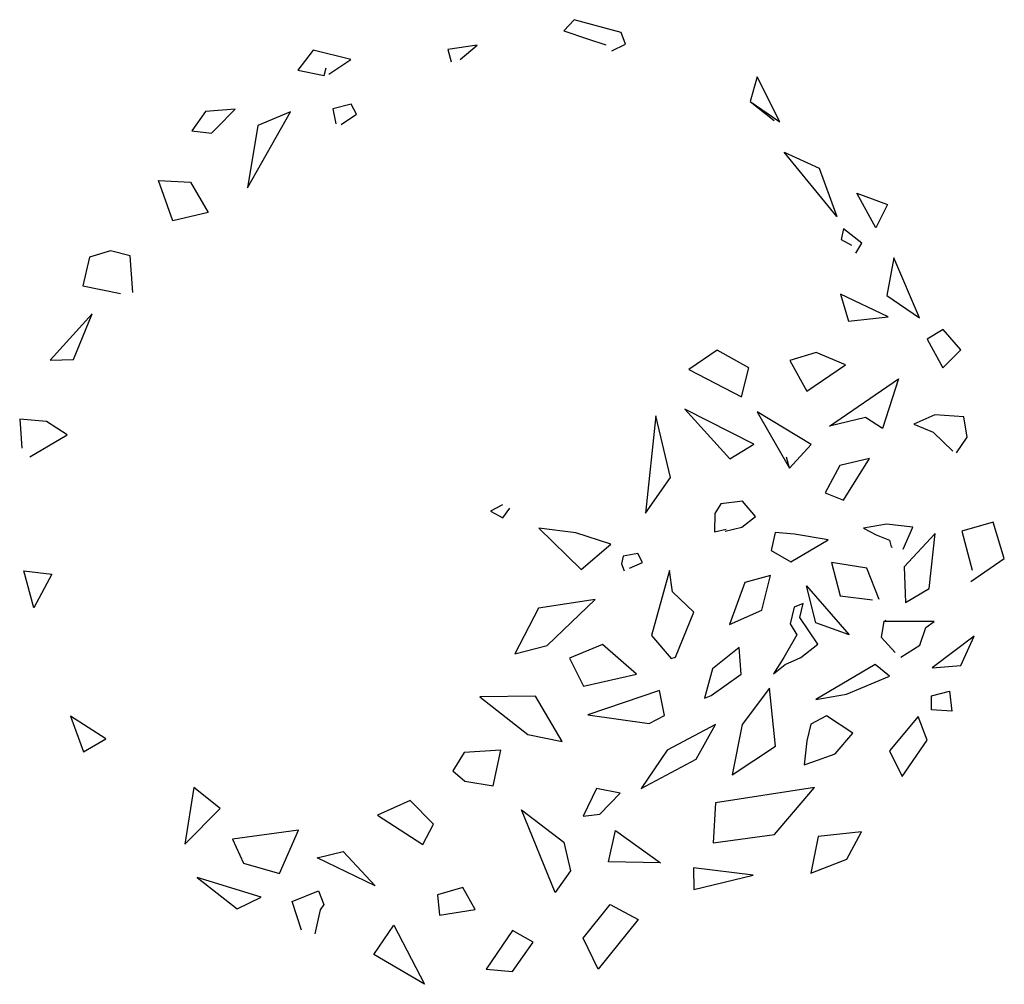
# Model space of a CAD drawing. Extents: x 36.73 to 38.66, y -11.49 to -9.59.
import ezdxf

# ---------------------------------------------------------------- set-up
doc = ezdxf.new("R2010")
doc.units = 0
doc.header["$MEASUREMENT"] = 0
doc.layers.add('DIBUJO', color=5, linetype='CONTINUOUS')

msp = doc.modelspace()

# ---------------------------------------------------------------- linework, layer by layer
at = {"layer": 'DIBUJO', "color": 5, "linetype": 'Continuous'}
for p, q in [((37.8172, -9.592), (37.7966, -9.6142)), ((37.9094, -9.617), (37.8172, -9.592)), ((37.7966, -9.6142), (37.8434, -9.6299)), ((37.9177, -9.6399), (37.9094, -9.617)), ((37.8434, -9.6299), (37.8792, -9.6414)), ((37.8792, -9.6414), (37.8792, -9.6414)), ((37.8909, -9.6535), (37.9177, -9.6399)), ((37.304, -9.6521), (37.2737, -9.6914)), ((37.3776, -9.67), (37.304, -9.6521)), ((37.626, -9.6421), (37.5689, -9.6507)), ((37.5689, -9.6507), (37.5751, -9.675)), ((37.5929, -9.67), (37.626, -9.6421)), ((37.3343, -9.6993), (37.3776, -9.67)), ((37.2737, -9.6914), (37.3253, -9.7015)), ((37.3253, -9.7015), (37.3294, -9.6864)), ((37.3253, -9.7015), (37.3253, -9.7015)), ((38.1771, -9.7043), (38.1633, -9.753)), ((38.2211, -9.793), (38.1771, -9.7043)), ((38.1633, -9.753), (38.2211, -9.793)), ((38.1633, -9.753), (38.2101, -9.7902)), ((37.0921, -9.7723), (37.0653, -9.8109)), ((37.1506, -9.768), (37.0921, -9.7723)), ((37.1134, -9.8059), (37.1506, -9.768)), ((37.1746, -9.9225), (37.2593, -9.773)), ((37.2593, -9.773), (37.1953, -9.8002)), ((37.3783, -9.758), (37.3425, -9.7673)), ((37.3425, -9.7673), (37.3487, -9.7966)), ((37.3893, -9.778), (37.3783, -9.758)), ((37.359, -9.798), (37.3893, -9.778)), ((38.2101, -9.7902), (38.2101, -9.7902)), ((37.0653, -9.8109), (37.1038, -9.8152)), ((37.1038, -9.8152), (37.1134, -9.8059)), ((37.1953, -9.8002), (37.1746, -9.9225)), ((38.3332, -9.979), (38.23, -9.8524)), ((38.23, -9.8524), (38.2988, -9.8839)), ((38.2988, -9.8839), (38.3332, -9.979)), ((36.9999, -9.9082), (37.0625, -9.9118)), ((37.0281, -9.9876), (36.9999, -9.9082)), ((37.0625, -9.9118), (37.0976, -9.9712)), ((38.4103, -10.0012), (38.3731, -9.9332)), ((38.3731, -9.9332), (38.433, -9.9554)), ((38.433, -9.9554), (38.4103, -10.0012)), ((37.0976, -9.9712), (37.0281, -9.9876)), ((38.3463, -10.0034), (38.3422, -10.0241)), ((38.3828, -10.0313), (38.3463, -10.0034)), ((38.3422, -10.0241), (38.3621, -10.0356)), ((36.9056, -10.0463), (36.8637, -10.0592)), ((36.9442, -10.0563), (36.9056, -10.0463)), ((38.3621, -10.0356), (38.3621, -10.0356)), ((38.3711, -10.0513), (38.3828, -10.0313)), ((36.8637, -10.0592), (36.8506, -10.1157)), ((36.949, -10.1286), (36.9442, -10.0563)), ((38.4454, -10.0606), (38.4316, -10.1343)), ((38.4963, -10.1786), (38.4454, -10.0606)), ((36.8506, -10.1157), (36.9249, -10.1307)), ((36.9249, -10.1307), (36.9249, -10.1307)), ((38.3408, -10.1321), (38.3566, -10.1851)), ((38.4344, -10.1765), (38.3408, -10.1321)), ((38.4316, -10.1343), (38.4963, -10.1786)), ((36.8692, -10.1708), (36.7866, -10.2616)), ((36.8327, -10.2602), (36.8692, -10.1708)), ((38.3566, -10.1851), (38.4344, -10.1765)), ((38.5424, -10.2015), (38.5114, -10.2201)), ((38.5775, -10.2416), (38.5424, -10.2015)), ((38.5114, -10.2201), (38.5417, -10.2766)), ((38.5417, -10.2766), (38.5775, -10.2416)), ((36.7866, -10.2616), (36.8327, -10.2602)), ((38.0979, -10.2423), (38.0422, -10.2802)), ((38.1605, -10.2766), (38.0979, -10.2423)), ((38.2926, -10.2466), (38.241, -10.2623)), ((38.3504, -10.2709), (38.2926, -10.2466)), ((38.0422, -10.2802), (38.1461, -10.3339)), ((38.1461, -10.3339), (38.1605, -10.2766)), ((38.241, -10.2623), (38.2748, -10.3224)), ((38.2748, -10.3224), (38.3504, -10.2709)), ((38.3188, -10.3918), (38.455, -10.2981)), ((38.455, -10.2981), (38.4234, -10.3961)), ((37.9775, -10.3711), (37.9576, -10.5628)), ((38.0064, -10.4927), (37.9775, -10.3711)), ((38.0346, -10.3582), (38.1234, -10.4555)), ((38.1702, -10.4269), (38.0346, -10.3582)), ((38.283, -10.4276), (38.1771, -10.3632)), ((38.1771, -10.3632), (38.2404, -10.4741)), ((38.3897, -10.3747), (38.3188, -10.3918)), ((38.4234, -10.3961), (38.3897, -10.3747)), ((38.5259, -10.3689), (38.4846, -10.3875)), ((38.583, -10.3732), (38.5259, -10.3689)), ((38.5899, -10.4133), (38.583, -10.3732)), ((36.7268, -10.3775), (36.7309, -10.4348)), ((36.7797, -10.3825), (36.7268, -10.3775)), ((36.8203, -10.4083), (36.7797, -10.3825)), ((38.4846, -10.3875), (38.5231, -10.4033)), ((36.7467, -10.4519), (36.8203, -10.4083)), ((38.5231, -10.4033), (38.5617, -10.4405)), ((38.5685, -10.4441), (38.5899, -10.4133)), ((36.7309, -10.4348), (36.7309, -10.4348)), ((38.1234, -10.4555), (38.1702, -10.4269)), ((38.2404, -10.4741), (38.283, -10.4276)), ((38.2404, -10.4741), (38.2342, -10.4526)), ((38.5617, -10.4405), (38.5617, -10.4405)), ((38.3394, -10.4691), (38.3105, -10.5228)), ((38.3979, -10.4548), (38.3394, -10.4691)), ((38.3463, -10.5371), (38.3979, -10.4548)), ((37.9576, -10.5628), (38.0064, -10.4927)), ((38.3105, -10.5228), (38.3463, -10.5371)), ((37.6762, -10.5464), (37.6528, -10.5585)), ((38.1055, -10.5442), (38.0938, -10.5635)), ((38.1482, -10.5392), (38.1055, -10.5442)), ((38.1736, -10.5693), (38.1482, -10.5392)), ((37.6528, -10.5585), (37.6769, -10.5721)), ((37.6769, -10.5721), (37.6906, -10.5528)), ((38.0938, -10.5635), (38.0931, -10.5993)), ((38.1468, -10.59), (38.1736, -10.5693)), ((38.1138, -10.5979), (38.1468, -10.59)), ((38.4309, -10.5843), (38.3862, -10.5921)), ((38.4832, -10.59), (38.4309, -10.5843)), ((38.464, -10.6336), (38.4832, -10.59)), ((38.6408, -10.58), (38.5795, -10.5979)), ((38.6628, -10.6515), (38.6408, -10.58)), ((37.82, -10.6014), (37.7477, -10.5921)), ((37.7477, -10.5921), (37.831, -10.6737)), ((37.8888, -10.6236), (37.82, -10.6014)), ((38.0931, -10.5993), (38.1158, -10.5943)), ((38.1158, -10.5943), (38.1158, -10.5943)), ((38.2122, -10.6007), (38.2046, -10.6358)), ((38.25, -10.6036), (38.2122, -10.6007)), ((38.3167, -10.615), (38.25, -10.6036)), ((38.3862, -10.5921), (38.411, -10.605)), ((38.411, -10.605), (38.4371, -10.6158)), ((38.5266, -10.6029), (38.466, -10.668)), ((38.5149, -10.7109), (38.5266, -10.6029)), ((38.5795, -10.5979), (38.5995, -10.6744)), ((37.831, -10.6737), (37.8888, -10.6236)), ((38.2431, -10.658), (38.3167, -10.615)), ((38.4371, -10.6158), (38.4406, -10.6286)), ((38.4406, -10.6286), (38.4426, -10.6293)), ((37.9136, -10.6472), (37.9101, -10.6623)), ((37.9425, -10.6422), (37.9136, -10.6472)), ((37.9514, -10.6594), (37.9425, -10.6422)), ((38.2046, -10.6358), (38.2431, -10.658)), ((37.9101, -10.6623), (37.9156, -10.6759)), ((37.9259, -10.6708), (37.9514, -10.6594)), ((38.3229, -10.6594), (38.3401, -10.7252)), ((38.3924, -10.6708), (38.3229, -10.6594)), ((38.5967, -10.6973), (38.6628, -10.6515)), ((36.7543, -10.7488), (36.735, -10.6759)), ((36.735, -10.6759), (36.7901, -10.6823)), ((36.7901, -10.6823), (36.7543, -10.7488)), ((38.0044, -10.6751), (37.9693, -10.8032)), ((38.0106, -10.7173), (38.0044, -10.6751)), ((38.2032, -10.6852), (38.1523, -10.6987)), ((38.186, -10.7531), (38.2032, -10.6852)), ((38.4165, -10.7324), (38.3924, -10.6708)), ((38.466, -10.668), (38.4688, -10.7381)), ((38.5995, -10.6744), (38.5995, -10.6744)), ((38.1523, -10.6987), (38.1227, -10.7817)), ((38.2741, -10.7052), (38.358, -10.8018)), ((38.292, -10.7782), (38.2741, -10.7052)), ((38.0525, -10.7574), (38.0106, -10.7173)), ((38.3401, -10.7252), (38.4034, -10.7331)), ((38.4688, -10.7381), (38.5149, -10.7109)), ((37.8585, -10.7324), (37.7471, -10.7495)), ((37.7636, -10.8232), (37.8585, -10.7324)), ((38.2672, -10.7402), (38.2493, -10.7474)), ((38.261, -10.7681), (38.2672, -10.7402)), ((38.4034, -10.7331), (38.4034, -10.7331)), ((37.7471, -10.7495), (37.7003, -10.839)), ((38.0161, -10.8461), (38.0525, -10.7574)), ((38.1227, -10.7817), (38.186, -10.7531)), ((38.2493, -10.7474), (38.2417, -10.7803)), ((38.2417, -10.7803), (38.2548, -10.8018)), ((38.2961, -10.8204), (38.261, -10.7681)), ((38.358, -10.8018), (38.292, -10.7782)), ((38.4261, -10.776), (38.4206, -10.8068)), ((38.4261, -10.776), (38.4302, -10.7731)), ((38.5252, -10.776), (38.4261, -10.776)), ((38.5087, -10.7875), (38.5252, -10.776)), ((38.2548, -10.8018), (38.2293, -10.8468)), ((38.358, -10.8018), (38.358, -10.8018)), ((38.358, -10.8018), (38.358, -10.8018)), ((38.497, -10.8225), (38.5087, -10.7875)), ((37.873, -10.8211), (37.8076, -10.8476)), ((37.9397, -10.879), (37.873, -10.8211)), ((37.9693, -10.8032), (38.0078, -10.8483)), ((38.2624, -10.8468), (38.2961, -10.8204)), ((38.4206, -10.8068), (38.4481, -10.8368)), ((38.6036, -10.8046), (38.5211, -10.8669)), ((38.5775, -10.8619), (38.6036, -10.8046)), ((37.7003, -10.839), (37.7636, -10.8232)), ((38.1413, -10.8268), (38.089, -10.869)), ((38.1454, -10.879), (38.1413, -10.8268)), ((38.4481, -10.8368), (38.4481, -10.8368)), ((38.4591, -10.8461), (38.497, -10.8225)), ((37.8076, -10.8476), (37.8351, -10.9026)), ((38.0078, -10.8483), (38.0161, -10.8461)), ((38.2293, -10.8468), (38.2087, -10.8783)), ((38.2087, -10.8783), (38.2321, -10.8604)), ((38.2321, -10.8604), (38.2624, -10.8468)), ((38.4089, -10.8604), (38.292, -10.9291)), ((38.4371, -10.8833), (38.4089, -10.8604)), ((37.8351, -10.9026), (37.9397, -10.879)), ((38.089, -10.869), (38.0732, -10.9262)), ((38.0862, -10.9212), (38.1454, -10.879)), ((38.5211, -10.8669), (38.5775, -10.8619)), ((38.3525, -10.9184), (38.4371, -10.8833)), ((37.9851, -10.9112), (37.8441, -10.9592)), ((37.9947, -10.9606), (37.9851, -10.9112)), ((38.2011, -10.9069), (38.1475, -10.9785)), ((38.2128, -11.0207), (38.2011, -10.9069)), ((38.292, -10.9291), (38.3525, -10.9184)), ((38.5197, -10.922), (38.5548, -10.9127)), ((38.5548, -10.9127), (38.5596, -10.952)), ((37.7409, -10.9227), (37.6315, -10.9241)), ((37.6315, -10.9241), (37.7257, -10.9978)), ((37.7932, -11.0114), (37.7409, -10.9227)), ((38.0732, -10.9262), (38.0862, -10.9212)), ((38.5197, -10.9491), (38.5197, -10.922)), ((38.5596, -10.952), (38.5197, -10.9491)), ((36.8265, -10.962), (36.852, -11.0321)), ((36.896, -11.0064), (36.8265, -10.962)), ((37.8441, -10.9592), (37.9645, -10.9763)), ((37.9645, -10.9763), (37.9947, -10.9606)), ((38.3133, -10.9613), (38.2823, -10.9778)), ((38.3649, -10.9956), (38.3133, -10.9613)), ((38.4935, -10.9627), (38.4371, -11.03)), ((38.5114, -11.0092), (38.4935, -10.9627)), ((38.0952, -10.9785), (37.9996, -11.0286)), ((38.0567, -11.0464), (38.0952, -10.9785)), ((38.1475, -10.9785), (38.1275, -11.0772)), ((38.2823, -10.9778), (38.2748, -11.0107)), ((38.3305, -11.0357), (38.3649, -10.9956)), ((36.852, -11.0321), (36.896, -11.0064)), ((37.7257, -10.9978), (37.7932, -11.0114)), ((38.2748, -11.0107), (38.2693, -11.0579)), ((38.4619, -11.0808), (38.5114, -11.0092)), ((37.6005, -11.0336), (37.5785, -11.0693)), ((37.6728, -11.0286), (37.6005, -11.0336)), ((37.6576, -11.0987), (37.6728, -11.0286)), ((37.9996, -11.0286), (37.9486, -11.1044)), ((38.1275, -11.0772), (38.2128, -11.0207)), ((38.4371, -11.03), (38.4619, -11.0808)), ((37.9486, -11.1044), (38.0567, -11.0464)), ((38.2693, -11.0579), (38.2865, -11.0514)), ((38.2865, -11.0514), (38.3305, -11.0357)), ((37.5785, -11.0693), (37.6019, -11.0894)), ((37.6019, -11.0894), (37.6576, -11.0987)), ((37.6019, -11.0894), (37.6019, -11.0894)), ((37.6019, -11.0894), (37.6019, -11.0894)), ((37.0694, -11.1022), (37.0515, -11.2138)), ((37.121, -11.1437), (37.0694, -11.1022)), ((37.8606, -11.1044), (37.8344, -11.1588)), ((37.9074, -11.113), (37.8606, -11.1044)), ((38.2899, -11.1022), (38.0952, -11.1323)), ((38.2108, -11.1945), (38.2899, -11.1022)), ((37.4946, -11.128), (37.4306, -11.1566)), ((37.5407, -11.1745), (37.4946, -11.128)), ((37.8675, -11.1545), (37.9074, -11.113)), ((37.0515, -11.2138), (37.121, -11.1437)), ((37.7133, -11.1459), (37.7966, -11.2096)), ((37.7794, -11.309), (37.7133, -11.1459)), ((38.0952, -11.1323), (38.0904, -11.211)), ((37.4306, -11.1566), (37.5193, -11.2146)), ((37.8344, -11.1588), (37.8675, -11.1545)), ((37.2751, -11.1859), (37.1451, -11.2038)), ((37.2379, -11.2711), (37.2751, -11.1859)), ((37.5193, -11.2146), (37.5407, -11.1745)), ((37.8847, -11.2482), (37.8984, -11.1867)), ((37.8984, -11.1867), (37.9865, -11.2503)), ((38.3821, -11.1895), (38.2968, -11.1988)), ((38.3532, -11.2432), (38.3821, -11.1895)), ((37.1451, -11.2038), (37.1671, -11.251)), ((37.7966, -11.2096), (37.8097, -11.2661)), ((38.0904, -11.211), (38.2108, -11.1945)), ((38.2968, -11.1988), (38.2823, -11.2704)), ((37.3116, -11.2403), (37.3625, -11.2282)), ((37.3625, -11.2282), (37.4258, -11.2954)), ((37.4258, -11.2954), (37.3116, -11.2403)), ((37.9865, -11.2503), (37.8847, -11.2482)), ((38.2823, -11.2704), (38.3532, -11.2432)), ((37.1671, -11.251), (37.2379, -11.2711)), ((37.8097, -11.2661), (37.7794, -11.309)), ((38.1688, -11.2747), (38.0518, -11.2603)), ((38.0518, -11.2603), (38.0525, -11.3026)), ((37.2015, -11.3176), (37.0756, -11.2789)), ((37.0756, -11.2789), (37.1547, -11.3405)), ((38.0525, -11.3026), (38.1688, -11.2747)), ((37.2627, -11.3262), (37.3143, -11.3054)), ((37.3143, -11.3054), (37.3246, -11.3326)), ((37.5978, -11.299), (37.5482, -11.3133)), ((37.6225, -11.3419), (37.5978, -11.299)), ((37.1547, -11.3405), (37.2015, -11.3176)), ((37.5482, -11.3133), (37.5524, -11.3533)), ((37.2806, -11.3827), (37.2627, -11.3262)), ((37.3177, -11.3426), (37.3074, -11.3898)), ((37.3246, -11.3326), (37.3177, -11.3426)), ((37.5524, -11.3533), (37.6225, -11.3419)), ((37.8344, -11.3984), (37.8881, -11.3326)), ((37.8881, -11.3326), (37.9431, -11.3619)), ((37.9431, -11.3619), (37.864, -11.4592)), ((37.423, -11.4306), (37.4622, -11.3727)), ((37.4622, -11.3727), (37.5228, -11.4893)), ((37.6955, -11.3834), (37.6439, -11.4592)), ((37.7361, -11.4063), (37.6955, -11.3834)), ((37.3074, -11.3898), (37.3074, -11.3898)), ((37.864, -11.4592), (37.8344, -11.3984)), ((37.6955, -11.4642), (37.7361, -11.4063)), ((37.5228, -11.4893), (37.423, -11.4306)), ((37.6439, -11.4592), (37.6955, -11.4642))]:
    msp.add_line(p, q, dxfattribs=at)

doc.saveas('drawing.dxf')
